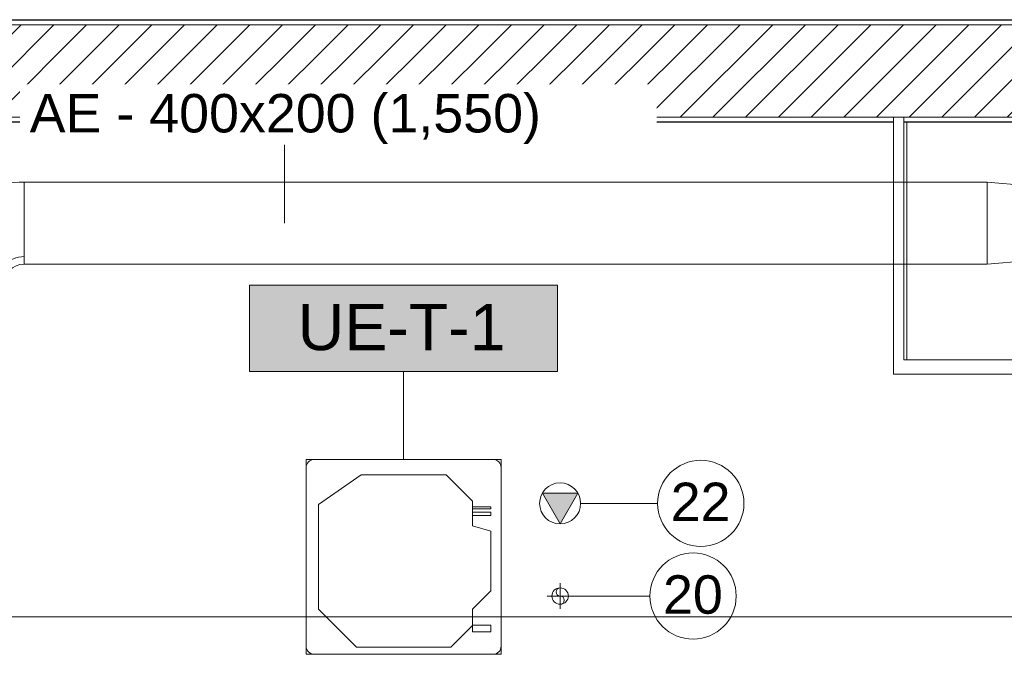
# Model space of a CAD drawing. Header units: metres. Extents: x 3 to 42.2, y -72.9 to -48.7.
# Tile 15 of 189: x 6.7 to 11.5, y -53.7 to -50.6. Entities that reach past the tile are written whole.
import ezdxf

# ---------------------------------------------------------------- set-up
doc = ezdxf.new("R2010")
doc.units = ezdxf.units.M
doc.linetypes.add('Oculto 1_5', pattern=[0.0022, 0.0015, -0.0007])
for name, color, linetype, lineweight in [('A-CLNG', 7, 'Continuous', 18), ('A-WALL', 7, 'Continuous', 18), ('A-WALL-PATT', 7, 'Continuous', 18), ('DUTOS', 7, 'Continuous', 18), ('G-ANNO-SYMB', 7, 'Continuous', 9), ('I-WALL', 7, 'Continuous', 18), ('M-EQPM', 7, 'Continuous', 18), ('M-HVAC-DUCT', 7, 'Continuous', 18), ('M-MNTG', 7, 'Continuous', 18)]:
    doc.layers.add(name, color=color, linetype=linetype, lineweight=lineweight)
for name, color, linetype, lineweight, true_color in [('M-EQPM-IDEN', 1, 'Continuous', 9, 0xff0000), ('M-HVAC-DUCT-IDEN', 1, 'Continuous', 9, 0xff0000), ('M-MNTG-IDEN', 1, 'Continuous', 9, 0xff0000)]:
    doc.layers.add(name, color=color, linetype=linetype, lineweight=lineweight, true_color=true_color)
doc.styles.add('Arial_1', font='arial.ttf', dxfattribs={"height": 0.1875})
doc.styles.add('Arial_2', font='arial.ttf', dxfattribs={"height": 0.225})
pattern_1 = [(50, (21.555, -62.929), (0.546555, -0.047815), [0.05715, -0.62865]), (355, (21.555, -62.929), (-0.105728, 0.573166), [0.04572, -0.50292]), (100.451, (21.601, -62.933), (0.440828, 0.525349), [0.04857, -0.53427]), (46.184, (21.555, -62.776), (0.813237, -0.12613), [0.08573, -0.94298]), (96.636, (21.623, -62.787), (0.712212, 0.742287), [0.07286, -0.80141]), (351.184, (21.555, -62.776), (0.712217, 0.742274), [0.06858, -0.75438]), (21, (21.631, -62.814), (0.454846, -0.306795), [0.05715, -0.62865]), (326, (21.631, -62.814), (0.185405, 0.55256), [0.04572, -0.50292]), (71.451, (21.669, -62.84), (0.640251, 0.245763), [0.04857, -0.53427]), (37.5, (21.555, -62.929), (0.009261, 0.2536672), [0.02515, -0.47168, 0.02515, -0.48539, -0.50482]), (37.5, (21.555, -62.929), (0.009261, 0.2536672), [-1.007, 0.02515, -0.47968]), (7.5, (21.555, -62.929), (0.2004558, 0.300546), [0.02515, -0.26594, 0.02515, -0.46025, -0.1924]), (7.5, (21.555, -62.929), (0.2004558, 0.300546), [-0.77648, 0.02515, -0.16726]), (327.5, (21.385, -62.929), (0.4067682, -0.0171882), [0.02515, -0.16535, 0.02515, -0.56921, -0.78867]), (327.5, (21.385, -62.929), (0.4067682, -0.0171882), [-0.78486, 0.02515, -0.76352]), (317.5, (21.309, -62.929), (0.444383, 0.0762794), [0.02515, -0.2225, 0.02515, -0.36957, -0.56007]), (317.5, (21.309, -62.929), (0.444383, 0.0762794), [-0.64237, 0.02515, -0.53492])]

# ---------------------------------------------------------------- blocks, each defined once
blk = doc.blocks.new('4 GRE - ESCOLA DE CINEMA E AUDIOVISUAL CINE REX R07_rvt-1-1PAV')
at = {"layer": 'A-WALL-PATT', "true_color": 0xd4d4d4}
h = blk.add_hatch(dxfattribs=at)
h.set_pattern_fill('FP_1', color=254, style=0, pattern_type=2)
h.set_pattern_definition(pattern_1)
h.paths.add_polyline_path([(11.8648, -50.574), (11.8673, -50.574), (11.8673, -50.5715), (5.0212, -50.5715), (5.0212, -50.574), (11.3279, -50.574)])
h = blk.add_hatch(dxfattribs=at)
h.set_pattern_fill('FP_1', color=254, style=0, pattern_type=2)
h.set_pattern_definition(pattern_1)
h.paths.add_polyline_path([(10.979, -51.0715), (11.8673, -51.0715), (11.867, -51.0111), (11.8648, -51.0111), (11.8648, -51.069), (10.979, -51.069)])
h.paths.add_polyline_path([(10.095, -51.0715), (10.929, -51.0715), (10.929, -51.069), (5.7173, -51.069), (5.7173, -51.0715), (7.6292, -51.0715)])
h.paths.add_polyline_path([(11.8673, -50.7111), (11.8673, -50.574), (11.8648, -50.574), (11.8654, -50.7111)])
h = blk.add_hatch(dxfattribs=at)
h.set_pattern_fill('FP_2', color=254, style=0, pattern_type=2)
h.set_pattern_definition([(45, (21.555, -62.929), (-0.0795495, 0.0795495), [])])
h.paths.add_polyline_path([(10.929, -51.0465), (11.8423, -51.0465), (11.8423, -51.0111), (11.7396, -51.0111), (11.7396, -50.7111), (11.8423, -50.7111), (11.8423, -50.5965), (5.4937, -50.5965), (5.4937, -51.0465), (5.5173, -51.0465), (5.5173, -51.0455), (5.7173, -51.0455), (5.7173, -51.0465), (10.095, -51.0465)])
at = {"layer": 'A-CLNG', "color": 253, "true_color": 0xaaaaaa}
blk.add_line((10.994, -52.229), (10.994, -51.0715), dxfattribs=at)
at = {"layer": 'A-WALL', "color": 253, "true_color": 0xaaaaaa}
for p, q in [((11.8673, -50.5715), (5.5187, -50.5715)), ((11.8648, -50.574), (5.5187, -50.574)), ((11.8423, -50.5965), (5.5187, -50.5965)), ((10.929, -51.0465), (5.7173, -51.0465)), ((10.979, -51.0465), (10.929, -51.0465)), ((10.929, -51.0465), (10.979, -51.0465)), ((10.929, -51.0465), (10.929, -51.069)), ((11.8423, -51.0465), (10.979, -51.0465)), ((10.979, -51.0465), (10.979, -51.069)), ((10.929, -51.069), (5.7173, -51.069)), ((5.7173, -51.0715), (10.929, -51.0715)), ((10.929, -51.069), (10.929, -51.0715)), ((11.8648, -51.069), (10.979, -51.069)), ((10.979, -51.069), (10.979, -51.0715)), ((10.979, -51.0715), (11.8673, -51.0715))]:
    blk.add_line(p, q, dxfattribs=at)
at = {"layer": 'I-WALL', "color": 253, "true_color": 0xaaaaaa}
for p, q in [((10.929, -51.0715), (10.929, -52.229)), ((10.979, -52.229), (10.979, -51.0715)), ((10.929, -52.229), (10.929, -52.299)), ((19.3185, -52.229), (10.979, -52.229)), ((10.929, -52.299), (19.3185, -52.299))]:
    blk.add_line(p, q, dxfattribs=at)
blk = doc.blocks.new('V8 K7 4V 9_0-14_0kW - MIH100Q4HN18-939145-1PAV')
at = {"layer": 'M-EQPM', "color": 1, "true_color": 0xff0000}
for p, q in [((-0.435, 0.475), (-0.475, 0.475)), ((-0.475, 0.475), (-0.475, 0.435)), ((-0.475, 0.435), (-0.475, -0.435)), ((0.435, 0.475), (-0.435, 0.475)), ((0.475, 0.475), (0.435, 0.475)), ((0.475, 0.435), (0.475, 0.475)), ((0.475, -0.435), (0.475, 0.435)), ((-0.2064, 0.3996), (-0.415, 0.255)), ((-0.415, 0.255), (-0.2064, 0.3996)), ((0.2064, 0.3996), (-0.2064, 0.3996)), ((-0.2064, 0.3996), (0.2064, 0.3996)), ((0.335, 0.271), (0.2064, 0.3996)), ((0.2064, 0.3996), (0.335, 0.271)), ((-0.415, 0.255), (-0.415, -0.255)), ((-0.415, -0.255), (-0.415, 0.255)), ((0.335, 0.151), (0.335, 0.271)), ((0.335, 0.271), (0.335, 0.151)), ((0.425, 0.2442), (0.335, 0.2442)), ((0.425, 0.2346), (0.425, 0.2442)), ((0.335, 0.2346), (0.425, 0.2346)), ((0.425, 0.2172), (0.335, 0.2172)), ((0.335, 0.2013), (0.425, 0.2013)), ((0.425, 0.2013), (0.425, 0.2172)), ((0.425, 0.125), (0.335, 0.151)), ((0.335, 0.151), (0.425, 0.125)), ((0.425, -0.165), (0.425, 0.125)), ((0.425, 0.125), (0.425, -0.165)), ((0.335, -0.255), (0.425, -0.165)), ((0.425, -0.165), (0.335, -0.255)), ((-0.415, -0.255), (-0.2296, -0.4404)), ((-0.2296, -0.4404), (-0.415, -0.255)), ((0.335, -0.335), (0.335, -0.255)), ((0.335, -0.255), (0.335, -0.335)), ((0.2296, -0.4404), (0.335, -0.335)), ((0.335, -0.335), (0.2296, -0.4404)), ((0.425, -0.333), (0.335, -0.333)), ((0.335, -0.3351), (0.335, -0.365)), ((0.425, -0.365), (0.425, -0.333)), ((0.335, -0.365), (0.425, -0.365)), ((-0.475, -0.435), (-0.475, -0.475)), ((-0.475, -0.475), (-0.435, -0.475)), ((-0.435, -0.475), (0.435, -0.475)), ((-0.2296, -0.4404), (0.2296, -0.4404)), ((0.2296, -0.4404), (-0.2296, -0.4404)), ((0.435, -0.475), (0.475, -0.475)), ((0.475, -0.475), (0.475, -0.435))]:
    blk.add_line(p, q, dxfattribs=at)
for centre, start, end in [((-0.435, 0.435), 90, 180), ((0.435, 0.435), 360, 90), ((-0.435, -0.435), 180, 270), ((0.435, -0.435), 270, 360)]:
    blk.add_arc(centre, 0.04, start, end, dxfattribs=at)
blk = doc.blocks.new('Ponto de força - PONTO DE FORÇA - EQUIPAMENTO-877186-1PAV')
at = {"layer": 'M-MNTG', "linetype": 'Oculto 1_5', "true_color": 0xff0000}
blk.add_hatch(color=1, dxfattribs=at).paths.add_polyline_path([(0, -0.1), (0.0866, 0.05), (-0.0866, 0.05), (-0.0095, -0.0836)])
at = {"layer": 'M-MNTG'}
for p, q in [((0.0866, 0.05), (-0.0866, 0.05)), ((-0.0866, 0.05), (0, -0.1)), ((0, -0.1), (0.0866, 0.05))]:
    blk.add_line(p, q, dxfattribs=at)
blk.add_circle((0, 0), 0.1, dxfattribs=at)
blk = doc.blocks.new('Ponto de dreno - PONTO DE DRENO-878181-1PAV')
at = {"layer": 'M-MNTG'}
for p, q in [((0, -0.0625), (0, 0.0625)), ((-0.0625, 0), (0.0625, 0)), ((0, 0.02), (0, 0))]:
    blk.add_line(p, q, dxfattribs=at)
blk.add_circle((0, 0), 0.04, dxfattribs=at)
for centre, start, end in [((0, 0.02), 90, 270), ((0, -0.02), 270, 90)]:
    blk.add_arc(centre, 0.02, start, end, dxfattribs=at)
blk = doc.blocks.new('BTS vanes - 1 Splitter Vanes-1071722-1PAV')
at = {"layer": 'M-HVAC-DUCT', "color": 96, "true_color": 0x008000}
for p, q in [((-0.2, 0.3), (0.2, 0.3)), ((-0.2, 0.3), (-0.1632, 0.3)), ((-0.3, -0.2), (-0.3, 0.2)), ((-0.3, 0.1632), (-0.3, 0.2))]:
    blk.add_line(p, q, dxfattribs=at)
for radius, end in [(0.1, 360), (0.5, 0), (0.1, 360), (0.1368, 0)]:
    blk.add_arc((-0.3, 0.3), radius, 270, end, dxfattribs=at)
blk = doc.blocks.new('M_Rectangular Transition - L - 400 mm _L_-1084757-1PAV')
at = {"layer": 'M-HVAC-DUCT', "color": 96, "true_color": 0x008000}
for p, q in [((0, 0.2), (0.4, 0.1665)), ((0, -0.2), (0, 0.2)), ((0.4, 0.1665), (0.4, -0.1665)), ((0.4, -0.1665), (0, -0.2))]:
    blk.add_line(p, q, dxfattribs=at)
blk = doc.blocks.new('M_Identificador de auxiliar MEP_BTS - Em caixas-891259-1PAV')
at = {"layer": 'M-MNTG-IDEN'}
blk.add_circle((0, 0), 0.0028, dxfattribs=at)
for start, end in [(360, 180), (180, 360)]:
    blk.add_arc((0, 0), 0.0028, start, end, dxfattribs=at)
blk = doc.blocks.new('M_Identificador de equipamento mecânico_BTS - Em caixas-817025-1PAV')
at = {"layer": 'M-EQPM-IDEN', "true_color": 0xf5f5f5}
blk.add_hatch(color=7, dxfattribs=at).paths.add_polyline_path([(0.01, 0.0028), (0.01, -0.0028), (-0.01, -0.0028), (-0.01, 0.0028)])
at = {"layer": 'M-EQPM-IDEN'}
for p, q in [((0.01, 0.0028), (-0.01, 0.0028)), ((-0.01, 0.0028), (-0.01, -0.0028)), ((-0.01, 0.0028), (0.01, 0.0028)), ((-0.01, -0.0028), (-0.01, 0.0028)), ((0.01, -0.0028), (0.01, 0.0028)), ((0.01, 0.0028), (0.01, -0.0028)), ((-0.01, -0.0028), (0.01, -0.0028)), ((0.01, -0.0028), (-0.01, -0.0028))]:
    blk.add_line(p, q, dxfattribs=at)

msp = doc.modelspace()

# ---------------------------------------------------------------- linework, layer by layer
at = {"layer": 'DUTOS', "color": 96, "true_color": 0x008000}
for p, q in [((6.6954, -51.7632), (6.6954, -51.3632)), ((11.3844, -51.3632), (6.6954, -51.3632)), ((11.3844, -51.3632), (11.3844, -51.7632)), ((11.3844, -51.7632), (6.6954, -51.7632))]:
    msp.add_line(p, q, dxfattribs=at)
at = {"layer": 'G-ANNO-SYMB'}
msp.add_line((4.1178, -53.482), (40.778, -53.482), dxfattribs=at)
at = {"layer": 'M-EQPM-IDEN'}
msp.add_line((8.5434, -52.7145), (8.5434, -52.2859), dxfattribs=at)
at = {"layer": 'M-HVAC-DUCT-IDEN'}
msp.add_line((7.9627, -51.5632), (7.9627, -51.1809), dxfattribs=at)
at = {"layer": 'M-MNTG-IDEN'}
for p, q in [((9.4055, -52.929), (9.7805, -52.929)), ((9.368, -53.3805), (9.743, -53.3805))]:
    msp.add_line(p, q, dxfattribs=at)

# ---------------------------------------------------------------- block references
at = {"lineweight": 5}
msp.add_blockref('4 GRE - ESCOLA DE CINEMA E AUDIOVISUAL CINE REX R07_rvt-1-1PAV', (0, 0), dxfattribs=at)
at = {"layer": 'M-EQPM', "color": 1, "true_color": 0xff0000}
msp.add_blockref('V8 K7 4V 9_0-14_0kW - MIH100Q4HN18-939145-1PAV', (8.5434, -53.1895), dxfattribs=at)
at = {"layer": 'M-EQPM-IDEN', "xscale": 74.99999999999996, "yscale": 74.99999999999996, "zscale": 74.99999999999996}
msp.add_blockref('M_Identificador de equipamento mecânico_BTS - Em caixas-817025-1PAV', (8.5434, -52.0759), dxfattribs=at)
at = {"layer": 'M-HVAC-DUCT', "color": 96, "true_color": 0x008000, "rotation": 180}
msp.add_blockref('BTS vanes - 1 Splitter Vanes-1071722-1PAV', (6.3954, -51.5632), dxfattribs=at)
at = {"layer": 'M-HVAC-DUCT', "color": 96, "true_color": 0x008000}
msp.add_blockref('M_Rectangular Transition - L - 400 mm _L_-1084757-1PAV', (11.3844, -51.5632), dxfattribs=at)
at = {"layer": 'M-MNTG'}
for name, p in [('Ponto de força - PONTO DE FORÇA - EQUIPAMENTO-877186-1PAV', (9.3055, -52.929)), ('Ponto de dreno - PONTO DE DRENO-878181-1PAV', (9.3055, -53.3805))]:
    msp.add_blockref(name, p, dxfattribs=at)
at = {"layer": 'M-MNTG-IDEN', "xscale": 74.99999999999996, "yscale": 74.99999999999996, "zscale": 74.99999999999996}
for p in [(9.9905, -52.929), (9.953, -53.3805)]:
    msp.add_blockref('M_Identificador de auxiliar MEP_BTS - Em caixas-891259-1PAV', p, dxfattribs=at)

# ---------------------------------------------------------------- texts
at = {"layer": 'M-EQPM-IDEN', "color": 7, "insert": (8.0272, -51.9572), "char_height": 0.225, "width": 1.24462, "attachment_point": 1, "style": 'Arial_2'}
msp.add_mtext('UE-T-1', dxfattribs=at)
at = {"layer": 'M-MNTG-IDEN', "color": 7, "char_height": 0.1875, "width": 0.348734, "attachment_point": 1, "style": 'Arial_1'}
for s, insert in [('22', (9.8439, -52.8278)), ('20', (9.8064, -53.2793))]:
    msp.add_mtext(s, dxfattribs=dict(at, insert=insert))

# ---------------------------------------------------------------- next in the draw order: texts
at = {"layer": 'M-HVAC-DUCT-IDEN', "color": 7, "insert": (6.7224, -50.9337), "char_height": 0.1875, "width": 3.006328, "attachment_point": 1, "style": 'Arial_1', "bg_fill": 3, "box_fill_scale": 1.25, "bg_fill_color": 256, "bg_fill_true_color": 13158600, "bg_fill_transparency": 0}
msp.add_mtext('AE - 400x200 (1,550)', dxfattribs=at)

doc.saveas('drawing.dxf')
